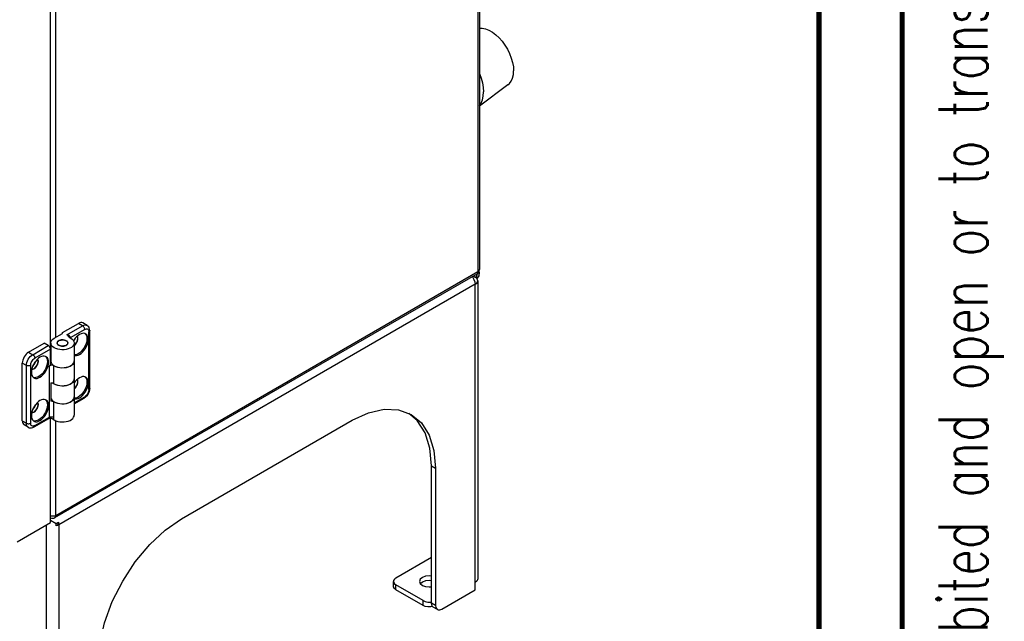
# Model space of a CAD drawing. Header units: millimetres. Extents: x 899 to 1733, y -688 to -112.
# Tile 22 of 26: x 1619 to 1732, y -361 to -292. Entities that reach past the tile are written whole.
import ezdxf
from ezdxf.enums import TextEntityAlignment as Align

# ---------------------------------------------------------------- set-up
doc = ezdxf.new("R2010")
doc.units = ezdxf.units.MM
doc.header["$LTSCALE"] = 46.255
doc.layers.get('0').update_dxf_attribs({"linetype": 'CONTINUOUS'})
for name, color, linetype in [('02_AXIS', 7, 'CONTINUOUS'), ('03_CURVE', 7, 'CONTINUOUS'), ('SHEET', 7, 'CONTINUOUS')]:
    doc.layers.add(name, color=color, linetype=linetype)
doc.styles.add('R-GHS', font='romans.shx', dxfattribs={"width": 0.8, "bigfont": 'ghs.shx'})

# ---------------------------------------------------------------- blocks, each defined once
blk = doc.blocks.new('A$C7C476C08')
at = {"color": 7, "linetype": 'Continuous', "const_width": 0.6}
for points in [[(821.3, 0.3), (821.3, 574.3)], [(811.8, 564.8), (811.8, 9.8)]]:
    blk.add_lwpolyline(points, dxfattribs=at)
at = {"layer": 'SHEET', "color": 2, "style": 'R-GHS', "width": 0.7}
blk.add_text('Unauthorized copying because it is Hanwha Precision Machinery Co., Ltd. owns, this article is strictly prohibited and open or to transfer to another person.', height=5.6, rotation=90, dxfattribs=at).set_placement((831.07, 247.6), align=Align.CENTER)

msp = doc.modelspace()

# ---------------------------------------------------------------- linework, layer by layer
at = {"color": 7, "linetype": 'Continuous'}
for p, q in [((1671.595, -228.057), (1671.595, -320.642)), ((1671.753, -227.837), (1671.753, -320.422)), ((1622.697, -331.329), (1622.697, -277.481)), ((1623.316, -328.146), (1623.316, -277.766)), ((1623.204, -348.762), (1671.484, -320.888)), ((1623.316, -348.516), (1671.595, -320.642)), ((1671.442, -321.253), (1671.496, -320.89)), ((1671.566, -320.793), (1671.484, -320.888)), ((1671.542, -320.837), (1671.738, -320.724)), ((1671.595, -320.642), (1671.566, -320.793)), ((1671.71, -320.544), (1671.595, -320.642)), ((1671.738, -320.724), (1671.68, -321.115)), ((1671.753, -320.422), (1671.71, -320.544)), ((1671.735, -320.562), (1671.753, -320.422)), ((1671.738, -320.724), (1671.738, -320.535)), ((1671.039, -321.145), (1671.262, -321.274)), ((1671.448, -321.422), (1671.262, -321.274)), ((1671.376, -321.364), (1671.442, -321.253)), ((1671.558, -321.686), (1671.558, -355.773)), ((1671.262, -322.099), (1623.649, -349.588)), ((1671.262, -357.01), (1671.262, -322.099)), ((1626.892, -326.79), (1626.416, -326.515)), ((1624.078, -327.624), (1625.911, -326.565)), ((1624.078, -327.706), (1624.078, -327.624)), ((1624.587, -327.879), (1626.387, -326.84)), ((1626.625, -327.252), (1624.957, -328.216)), ((1626.387, -326.84), (1625.911, -326.565)), ((1627.101, -334.125), (1627.101, -327.527)), ((1627.2, -333.987), (1627.2, -327.39)), ((1623.126, -328.256), (1624.078, -327.706)), ((1625.859, -327.946), (1625.692, -328.094)), ((1626.03, -327.83), (1625.859, -327.946)), ((1620.197, -329.864), (1621.983, -328.833)), ((1620.197, -329.864), (1620.674, -330.139)), ((1620.674, -330.139), (1622.459, -329.108)), ((1622.697, -329.52), (1620.911, -330.551)), ((1622.459, -329.108), (1621.983, -328.833)), ((1622.731, -328.806), (1622.731, -330.848)), ((1623.456, -328.786), (1623.455, -328.806)), ((1623.455, -328.806), (1623.462, -328.86)), ((1623.472, -328.881), (1623.472, -328.806)), ((1624.679, -328.899), (1624.7, -328.825)), ((1624.684, -328.882), (1624.684, -328.806)), ((1624.7, -328.825), (1624.701, -328.806)), ((1625.425, -328.806), (1625.425, -330.848)), ((1621.335, -330.557), (1621.169, -330.705)), ((1621.507, -330.441), (1621.335, -330.557)), ((1622.697, -330.587), (1622.731, -330.567)), ((1625.423, -330.858), (1625.424, -330.889)), ((1625.425, -330.889), (1625.425, -332.91)), ((1619.959, -331.376), (1619.483, -331.101)), ((1619.483, -337.698), (1619.483, -331.101)), ((1619.959, -337.973), (1619.959, -331.376)), ((1620.435, -331.376), (1620.435, -337.973)), ((1620.699, -331.8), (1620.802, -331.753)), ((1620.897, -331.674), (1620.793, -331.747)), ((1622.58, -331.397), (1622.697, -331.329)), ((1622.58, -337.285), (1622.58, -331.397)), ((1623.07, -331.405), (1623.07, -333.426)), ((1625.423, -332.92), (1625.424, -332.951)), ((1625.425, -332.951), (1625.425, -334.971)), ((1625.859, -332.894), (1625.692, -333.042)), ((1626.03, -332.778), (1625.859, -332.894)), ((1622.728, -333.367), (1622.728, -335.47)), ((1622.731, -333.367), (1622.731, -334.971)), ((1621.335, -335.506), (1621.169, -335.653)), ((1621.507, -335.389), (1621.335, -335.506)), ((1622.728, -334.693), (1622.731, -334.691)), ((1623.07, -335.529), (1623.07, -337.293)), ((1625.423, -334.982), (1625.424, -335.013)), ((1625.425, -335.643), (1626.625, -334.95)), ((1625.425, -335.013), (1625.425, -337.052)), ((1625.425, -335.757), (1626.555, -335.104)), ((1620.897, -336.622), (1620.793, -336.695)), ((1619.483, -337.698), (1619.959, -337.973)), ((1620.699, -336.748), (1620.802, -336.701)), ((1620.842, -338.402), (1622.527, -337.429)), ((1620.912, -338.248), (1622.58, -337.285)), ((1622.697, -349.313), (1622.697, -337.409)), ((1623.316, -348.516), (1623.316, -337.694)), ((1620.168, -338.436), (1619.692, -338.161)), ((1666.263, -358.522), (1666.263, -342.853)), ((1666.739, -343.128), (1666.739, -358.797)), ((1622.729, -348.583), (1622.697, -348.571)), ((1622.697, -349.038), (1623.37, -349.427)), ((1622.935, -348.607), (1622.729, -348.583)), ((1623.141, -348.583), (1622.935, -348.607)), ((1623.316, -348.516), (1623.141, -348.583)), ((1618.888, -351.512), (1622.697, -349.313)), ((1622.221, -349.588), (1622.221, -383.675)), ((1623.37, -349.427), (1623.608, -349.289)), ((1623.649, -349.588), (1623.37, -349.427)), ((1623.37, -349.702), (1623.37, -349.427)), ((1623.517, -349.652), (1623.37, -349.702)), ((1623.649, -349.588), (1623.517, -349.652)), ((1623.649, -349.588), (1623.649, -384.5)), ((1662.216, -355.636), (1666.263, -353.299)), ((1661.92, -356.598), (1661.92, -356.048)), ((1662.03, -356.313), (1662.216, -356.461)), ((1665.311, -358.247), (1662.216, -356.461)), ((1662.216, -357.01), (1662.216, -356.461)), ((1665.311, -358.797), (1662.216, -357.01)), ((1667.453, -359.21), (1671.262, -357.01)), ((1665.311, -358.797), (1665.311, -358.247)), ((1666.183, -358.411), (1666.263, -358.396)), ((1666.395, -358.921), (1666.183, -358.961)), ((1666.739, -358.797), (1666.263, -358.522)), ((1666.948, -359.26), (1666.472, -358.985))]:
    msp.add_line(p, q, dxfattribs=at)
for points in [[(1671.484, -320.888), (1671.64, -320.752), (1671.735, -320.562)], [(1670.925, -321.211), (1670.968, -321.261), (1671.126, -321.535), (1671.227, -321.824), (1671.262, -322.099)], [(1671.262, -322.099), (1671.448, -321.951), (1671.546, -321.777), (1671.558, -321.686)], [(1671.558, -321.686), (1671.546, -321.595), (1671.448, -321.422)], [(1671.68, -321.115), (1671.511, -321.401), (1671.459, -321.441)], [(1626.416, -326.515), (1626.308, -326.475), (1626.185, -326.47), (1626.051, -326.501), (1625.911, -326.565)], [(1626.387, -326.84), (1626.526, -326.776), (1626.66, -326.745), (1626.784, -326.75), (1626.892, -326.79)], [(1626.625, -327.252), (1626.619, -327.188), (1626.602, -327.12), (1626.573, -327.051), (1626.535, -326.986), (1626.49, -326.927), (1626.44, -326.878), (1626.387, -326.84)], [(1626.625, -327.252), (1626.718, -327.209), (1626.808, -327.189), (1626.89, -327.192), (1626.962, -327.219), (1627.021, -327.268), (1627.065, -327.338), (1627.092, -327.425), (1627.101, -327.527)], [(1627.2, -327.39), (1627.185, -327.226), (1627.143, -327.082), (1627.077, -326.962), (1626.993, -326.864), (1626.892, -326.79)], [(1627.2, -327.39), (1627.198, -327.412), (1627.181, -327.454), (1627.148, -327.493), (1627.101, -327.527)], [(1622.731, -328.806), (1622.736, -328.738), (1622.777, -328.605), (1622.857, -328.477), (1622.974, -328.36), (1623.126, -328.256)], [(1624.518, -328.551), (1624.417, -328.504), (1624.301, -328.47), (1624.175, -328.45), (1624.046, -328.446), (1623.918, -328.458), (1623.796, -328.485), (1623.687, -328.526), (1623.594, -328.579), (1623.523, -328.642), (1623.477, -328.712), (1623.456, -328.786)], [(1623.472, -328.806), (1623.473, -328.788), (1623.492, -328.715), (1623.538, -328.647), (1623.607, -328.586), (1623.696, -328.534), (1623.802, -328.494), (1623.92, -328.468), (1624.044, -328.456), (1624.171, -328.46), (1624.294, -328.479), (1624.407, -328.512), (1624.506, -328.558)], [(1624.506, -328.558), (1624.586, -328.615), (1624.644, -328.68), (1624.676, -328.751), (1624.684, -328.806)], [(1624.701, -328.806), (1624.693, -328.751), (1624.66, -328.678), (1624.601, -328.61), (1624.518, -328.551)], [(1624.587, -327.879), (1624.635, -327.925), (1624.679, -327.979), (1624.719, -328.031), (1624.746, -328.066)], [(1624.957, -328.216), (1624.955, -328.182), (1624.949, -328.147), (1624.939, -328.112), (1624.926, -328.077), (1624.908, -328.044), (1624.888, -328.012), (1624.864, -327.984), (1624.837, -327.959), (1624.806, -327.936), (1624.772, -327.917), (1624.734, -327.901), (1624.691, -327.889), (1624.643, -327.882), (1624.587, -327.879)], [(1624.746, -328.066), (1624.756, -328.077), (1624.794, -328.116), (1624.833, -328.149), (1624.874, -328.175), (1624.916, -328.197)], [(1624.916, -328.197), (1624.955, -328.216), (1624.993, -328.235), (1625.03, -328.256)], [(1625.03, -328.256), (1625.189, -328.366), (1625.31, -328.492), (1625.389, -328.628), (1625.423, -328.769), (1625.424, -328.806)], [(1625.692, -328.094), (1625.536, -328.268), (1625.396, -328.462), (1625.344, -328.551)], [(1625.425, -329.072), (1625.43, -329.069), (1625.529, -328.974), (1625.62, -328.861), (1625.697, -328.736), (1625.759, -328.603), (1625.801, -328.468), (1625.823, -328.337), (1625.823, -328.217), (1625.801, -328.111), (1625.762, -328.032)], [(1625.757, -328.036), (1625.791, -328.105), (1625.813, -328.21), (1625.813, -328.331), (1625.792, -328.461), (1625.749, -328.595), (1625.688, -328.728), (1625.611, -328.854), (1625.52, -328.967), (1625.425, -329.058)], [(1626.653, -327.727), (1626.743, -327.824), (1626.815, -327.962), (1626.86, -328.128), (1626.875, -328.318), (1626.86, -328.524), (1626.815, -328.742), (1626.743, -328.964), (1626.644, -329.184), (1626.522, -329.395), (1626.381, -329.591), (1626.225, -329.765), (1626.059, -329.913), (1625.887, -330.029)], [(1626.729, -327.761), (1626.666, -327.73), (1626.526, -327.698), (1626.369, -327.703), (1626.202, -327.748), (1626.03, -327.83)], [(1626.03, -330.111), (1626.201, -329.995), (1626.368, -329.848), (1626.524, -329.673), (1626.664, -329.479), (1626.787, -329.267), (1626.886, -329.046), (1626.959, -328.823), (1627.003, -328.605), (1627.018, -328.399), (1627.003, -328.21), (1626.958, -328.044), (1626.886, -327.906), (1626.787, -327.801), (1626.729, -327.761)], [(1620.197, -329.864), (1620.058, -329.96), (1619.924, -330.085), (1619.8, -330.232), (1619.692, -330.397), (1619.604, -330.573), (1619.538, -330.754), (1619.497, -330.932), (1619.483, -331.101)], [(1622.697, -329.52), (1622.691, -329.455), (1622.673, -329.387), (1622.645, -329.319), (1622.608, -329.254), (1622.563, -329.195), (1622.512, -329.146), (1622.459, -329.108)], [(1623.126, -329.355), (1622.974, -329.251), (1622.857, -329.134), (1622.777, -329.007), (1622.736, -328.873), (1622.731, -328.806)], [(1625.424, -328.806), (1625.412, -328.913), (1625.355, -329.053), (1625.254, -329.185), (1625.113, -329.303), (1624.937, -329.404), (1624.733, -329.485), (1624.506, -329.543), (1624.265, -329.576), (1624.016, -329.582), (1623.772, -329.563), (1623.536, -329.517), (1623.318, -329.447), (1623.126, -329.355)], [(1623.462, -328.86), (1623.496, -328.934), (1623.555, -329.001), (1623.637, -329.06)], [(1623.649, -329.053), (1623.57, -328.996), (1623.512, -328.931), (1623.479, -328.86), (1623.472, -328.806)], [(1623.637, -329.06), (1623.739, -329.107), (1623.855, -329.141), (1623.981, -329.161), (1624.109, -329.165), (1624.238, -329.153), (1624.36, -329.126), (1624.469, -329.085), (1624.561, -329.032), (1624.632, -328.969), (1624.679, -328.899)], [(1624.684, -328.806), (1624.683, -328.824), (1624.663, -328.896), (1624.618, -328.964), (1624.549, -329.026), (1624.46, -329.077), (1624.354, -329.117), (1624.236, -329.143), (1624.111, -329.155), (1623.985, -329.151), (1623.862, -329.133), (1623.748, -329.099), (1623.649, -329.053)], [(1619.959, -331.376), (1619.973, -331.207), (1620.014, -331.029), (1620.08, -330.848), (1620.168, -330.672), (1620.277, -330.507), (1620.4, -330.359), (1620.534, -330.235), (1620.674, -330.139)], [(1620.435, -331.376), (1620.445, -331.263), (1620.472, -331.144), (1620.516, -331.024), (1620.575, -330.907), (1620.647, -330.797), (1620.729, -330.698), (1620.818, -330.615), (1620.911, -330.551)], [(1621.169, -330.705), (1621.013, -330.879), (1620.872, -331.074), (1620.75, -331.285), (1620.651, -331.506), (1620.578, -331.729), (1620.534, -331.947), (1620.519, -332.154), (1620.534, -332.342), (1620.578, -332.508), (1620.651, -332.646), (1620.75, -332.752), (1620.808, -332.792)], [(1620.674, -330.139), (1620.726, -330.176), (1620.777, -330.226), (1620.822, -330.284), (1620.86, -330.35), (1620.888, -330.418), (1620.906, -330.487), (1620.912, -330.551)], [(1620.802, -331.753), (1620.906, -331.68), (1621.006, -331.585), (1621.096, -331.473), (1621.174, -331.347), (1621.235, -331.214), (1621.278, -331.079), (1621.3, -330.949), (1621.3, -330.828), (1621.278, -330.723), (1621.239, -330.643)], [(1621.234, -330.648), (1621.268, -330.716), (1621.29, -330.822), (1621.29, -330.942), (1621.268, -331.072), (1621.226, -331.207), (1621.165, -331.34), (1621.088, -331.465), (1620.997, -331.578), (1620.897, -331.674)], [(1622.129, -330.339), (1622.219, -330.435), (1622.292, -330.573), (1622.337, -330.74), (1622.352, -330.929), (1622.337, -331.136), (1622.292, -331.354), (1622.219, -331.576), (1622.121, -331.796), (1621.999, -332.007), (1621.858, -332.202), (1621.702, -332.376), (1621.535, -332.524), (1621.364, -332.64)], [(1622.205, -330.372), (1622.142, -330.342), (1622.002, -330.309), (1621.846, -330.315), (1621.679, -330.359), (1621.507, -330.441)], [(1621.507, -332.723), (1621.678, -332.607), (1621.845, -332.459), (1622.001, -332.285), (1622.141, -332.09), (1622.263, -331.879), (1622.363, -331.658), (1622.435, -331.435), (1622.48, -331.217), (1622.495, -331.01), (1622.48, -330.822), (1622.435, -330.656), (1622.363, -330.518), (1622.264, -330.412), (1622.205, -330.372)], [(1622.731, -330.848), (1622.736, -330.916), (1622.777, -331.049), (1622.857, -331.176), (1622.974, -331.294), (1623.126, -331.398)], [(1623.126, -331.398), (1623.317, -331.489), (1623.534, -331.559), (1623.769, -331.605), (1624.014, -331.625), (1624.264, -331.618), (1624.506, -331.585), (1624.734, -331.527), (1624.939, -331.446), (1625.115, -331.344), (1625.255, -331.226), (1625.355, -331.095), (1625.412, -330.956), (1625.424, -330.848)], [(1625.424, -330.889), (1625.412, -330.997), (1625.355, -331.137), (1625.254, -331.268), (1625.113, -331.387), (1624.937, -331.488), (1624.733, -331.569), (1624.506, -331.626), (1624.265, -331.659), (1624.016, -331.666), (1623.772, -331.646), (1623.536, -331.601), (1623.318, -331.531), (1623.126, -331.439)], [(1625.887, -330.029), (1625.716, -330.111), (1625.549, -330.155), (1625.425, -330.16)], [(1625.425, -330.218), (1625.534, -330.244), (1625.691, -330.238), (1625.858, -330.193), (1626.03, -330.111)], [(1620.435, -331.376), (1620.377, -331.403), (1620.309, -331.422), (1620.235, -331.432), (1620.16, -331.432), (1620.086, -331.422), (1620.018, -331.403), (1619.959, -331.376)], [(1620.56, -331.817), (1620.599, -331.82), (1620.699, -331.8)], [(1620.793, -331.747), (1620.689, -331.794), (1620.589, -331.814), (1620.561, -331.812)], [(1623.056, -331.397), (1622.997, -331.369), (1622.929, -331.35), (1622.856, -331.341), (1622.781, -331.341), (1622.707, -331.35), (1622.639, -331.369), (1622.58, -331.397)], [(1623.066, -331.402), (1623.061, -331.399), (1623.056, -331.397)], [(1623.126, -331.439), (1623.107, -331.428), (1623.088, -331.417), (1623.066, -331.402)], [(1621.364, -332.64), (1621.192, -332.722), (1621.026, -332.767), (1620.87, -332.773), (1620.741, -332.743)], [(1620.808, -332.792), (1620.871, -332.822), (1621.011, -332.855), (1621.167, -332.849), (1621.334, -332.805), (1621.507, -332.723)], [(1623.126, -333.46), (1623.317, -333.551), (1623.534, -333.621), (1623.769, -333.667), (1624.014, -333.686), (1624.264, -333.68), (1624.506, -333.647), (1624.734, -333.589), (1624.939, -333.507), (1625.115, -333.406), (1625.255, -333.288), (1625.355, -333.157), (1625.412, -333.018), (1625.424, -332.91)], [(1625.424, -332.951), (1625.412, -333.058), (1625.355, -333.198), (1625.254, -333.33), (1625.113, -333.448), (1624.937, -333.55), (1624.733, -333.63), (1624.506, -333.688), (1624.265, -333.721), (1624.016, -333.728), (1623.772, -333.708), (1623.536, -333.663), (1623.318, -333.593), (1623.126, -333.501)], [(1625.425, -334.02), (1625.43, -334.017), (1625.529, -333.922), (1625.62, -333.809), (1625.697, -333.684), (1625.759, -333.551), (1625.801, -333.416), (1625.823, -333.285), (1625.823, -333.165), (1625.801, -333.059), (1625.762, -332.98)], [(1625.757, -332.984), (1625.791, -333.053), (1625.813, -333.158), (1625.813, -333.279), (1625.792, -333.409), (1625.749, -333.543), (1625.688, -333.676), (1625.611, -333.802), (1625.52, -333.915), (1625.425, -334.006)], [(1625.692, -333.042), (1625.536, -333.216), (1625.425, -333.37)], [(1626.653, -332.675), (1626.743, -332.772), (1626.815, -332.91), (1626.86, -333.076), (1626.875, -333.266), (1626.86, -333.473), (1626.815, -333.69), (1626.743, -333.913), (1626.644, -334.133), (1626.522, -334.343), (1626.381, -334.539), (1626.225, -334.713), (1626.059, -334.861), (1625.887, -334.977)], [(1626.729, -332.709), (1626.666, -332.678), (1626.526, -332.646), (1626.369, -332.651), (1626.202, -332.696), (1626.03, -332.778)], [(1626.03, -335.059), (1626.201, -334.943), (1626.368, -334.796), (1626.524, -334.621), (1626.664, -334.427), (1626.787, -334.215), (1626.886, -333.994), (1626.959, -333.771), (1627.003, -333.554), (1627.018, -333.347), (1627.003, -333.158), (1626.958, -332.992), (1626.886, -332.855), (1626.787, -332.749), (1626.729, -332.709)], [(1622.728, -333.367), (1622.798, -333.361), (1622.869, -333.362), (1622.938, -333.373), (1623.001, -333.391), (1623.056, -333.417)], [(1623.126, -333.501), (1622.974, -333.397), (1622.956, -333.378)], [(1623.056, -333.417), (1623.061, -333.42), (1623.066, -333.423)], [(1623.066, -333.423), (1623.088, -333.437), (1623.107, -333.448), (1623.126, -333.46)], [(1627.2, -333.987), (1627.183, -334.175), (1627.135, -334.362), (1627.06, -334.542), (1626.962, -334.71), (1626.844, -334.864), (1626.707, -334.997), (1626.555, -335.104)], [(1627.101, -334.125), (1627.092, -334.238), (1627.065, -334.356), (1627.021, -334.477), (1626.962, -334.594), (1626.89, -334.704), (1626.808, -334.802), (1626.718, -334.885), (1626.625, -334.95)], [(1627.101, -334.125), (1627.148, -334.091), (1627.181, -334.052), (1627.198, -334.009), (1627.2, -333.987)], [(1622.129, -335.287), (1622.219, -335.383), (1622.292, -335.521), (1622.337, -335.688), (1622.352, -335.877), (1622.337, -336.084), (1622.292, -336.302), (1622.219, -336.524), (1622.121, -336.744), (1621.999, -336.955), (1621.858, -337.15), (1621.702, -337.325), (1621.535, -337.472), (1621.364, -337.588)], [(1622.205, -335.32), (1622.142, -335.29), (1622.002, -335.257), (1621.846, -335.263), (1621.679, -335.307), (1621.507, -335.389)], [(1621.507, -337.671), (1621.678, -337.555), (1621.845, -337.407), (1622.001, -337.233), (1622.141, -337.038), (1622.263, -336.827), (1622.363, -336.606), (1622.435, -336.383), (1622.48, -336.165), (1622.495, -335.959), (1622.48, -335.77), (1622.435, -335.604), (1622.363, -335.466), (1622.264, -335.36), (1622.205, -335.32)], [(1623.056, -335.52), (1623.001, -335.494), (1622.938, -335.476), (1622.869, -335.465), (1622.798, -335.463), (1622.728, -335.47)], [(1622.731, -334.971), (1622.736, -335.039), (1622.777, -335.173), (1622.857, -335.3), (1622.974, -335.417), (1623.126, -335.521)], [(1623.088, -335.54), (1623.066, -335.526), (1623.061, -335.523), (1623.056, -335.52)], [(1623.126, -335.521), (1623.317, -335.613), (1623.534, -335.683), (1623.769, -335.728), (1624.014, -335.748), (1624.264, -335.742), (1624.506, -335.709), (1624.734, -335.65), (1624.939, -335.569), (1625.115, -335.468), (1625.255, -335.35), (1625.355, -335.219), (1625.412, -335.079), (1625.424, -334.971)], [(1625.424, -335.013), (1625.412, -335.12), (1625.355, -335.26), (1625.254, -335.392), (1625.113, -335.51), (1624.937, -335.611), (1624.733, -335.692), (1624.506, -335.75), (1624.265, -335.783), (1624.016, -335.789), (1623.772, -335.77), (1623.536, -335.725), (1623.318, -335.655), (1623.126, -335.563)], [(1625.887, -334.977), (1625.716, -335.059), (1625.549, -335.103), (1625.425, -335.108)], [(1625.425, -335.166), (1625.534, -335.192), (1625.691, -335.186), (1625.858, -335.141), (1626.03, -335.059)], [(1626.555, -335.104), (1626.573, -335.091), (1626.602, -335.055), (1626.619, -335.007), (1626.625, -334.95)], [(1621.169, -335.653), (1621.013, -335.827), (1620.872, -336.022), (1620.75, -336.233), (1620.651, -336.454), (1620.578, -336.677), (1620.534, -336.895), (1620.519, -337.102), (1620.534, -337.291), (1620.578, -337.456), (1620.651, -337.594), (1620.75, -337.7), (1620.808, -337.74)], [(1620.802, -336.701), (1620.906, -336.628), (1621.006, -336.534), (1621.096, -336.421), (1621.174, -336.295), (1621.235, -336.162), (1621.278, -336.027), (1621.3, -335.897), (1621.3, -335.776), (1621.278, -335.671), (1621.239, -335.591)], [(1621.234, -335.596), (1621.268, -335.665), (1621.29, -335.77), (1621.29, -335.89), (1621.268, -336.02), (1621.226, -336.155), (1621.165, -336.288), (1621.088, -336.413), (1620.997, -336.527), (1620.897, -336.622)], [(1623.126, -335.563), (1623.107, -335.551), (1623.088, -335.54)], [(1619.483, -337.698), (1619.497, -337.852), (1619.538, -337.983), (1619.604, -338.087), (1619.692, -338.161)], [(1620.56, -336.765), (1620.599, -336.768), (1620.699, -336.748)], [(1620.793, -336.695), (1620.689, -336.742), (1620.589, -336.763), (1620.561, -336.76)], [(1621.364, -337.588), (1621.192, -337.67), (1621.026, -337.715), (1620.87, -337.721), (1620.741, -337.691)], [(1620.808, -337.74), (1620.871, -337.77), (1621.011, -337.803), (1621.167, -337.797), (1621.334, -337.753), (1621.507, -337.671)], [(1622.58, -337.285), (1622.579, -337.317), (1622.574, -337.346), (1622.567, -337.371), (1622.558, -337.393), (1622.547, -337.41), (1622.536, -337.423), (1622.527, -337.429)], [(1622.527, -337.429), (1622.572, -337.41), (1622.635, -337.402), (1622.681, -337.409)], [(1622.58, -337.285), (1622.639, -337.258), (1622.705, -337.239), (1622.776, -337.229), (1622.851, -337.229), (1622.925, -337.238), (1622.995, -337.257), (1623.056, -337.285)], [(1623.024, -337.536), (1622.986, -337.512), (1622.941, -337.489), (1622.885, -337.466), (1622.816, -337.444), (1622.736, -337.422), (1622.681, -337.409)], [(1623.07, -337.293), (1623.065, -337.385), (1623.049, -337.467), (1623.024, -337.536)], [(1623.024, -337.536), (1623.056, -337.559), (1623.09, -337.581), (1623.126, -337.602)], [(1623.056, -337.285), (1623.061, -337.288), (1623.066, -337.29), (1623.07, -337.293)], [(1623.126, -337.602), (1623.317, -337.694), (1623.534, -337.764), (1623.769, -337.809), (1624.014, -337.829), (1624.264, -337.823), (1624.506, -337.79), (1624.734, -337.731), (1624.939, -337.65), (1625.115, -337.549), (1625.255, -337.431), (1625.355, -337.3), (1625.412, -337.16), (1625.424, -337.052)], [(1619.959, -337.973), (1620.018, -338), (1620.086, -338.019), (1620.16, -338.029), (1620.235, -338.029), (1620.309, -338.019), (1620.377, -338), (1620.435, -337.973)], [(1620.168, -338.436), (1620.08, -338.362), (1620.014, -338.258), (1619.973, -338.126), (1619.959, -337.973)], [(1620.168, -338.436), (1620.282, -338.486), (1620.409, -338.51), (1620.546, -338.507), (1620.693, -338.471), (1620.842, -338.402)], [(1620.912, -338.248), (1620.819, -338.291), (1620.729, -338.312), (1620.647, -338.308), (1620.575, -338.282), (1620.516, -338.233), (1620.472, -338.163), (1620.445, -338.075), (1620.435, -337.973)], [(1620.912, -338.248), (1620.906, -338.306), (1620.888, -338.354), (1620.86, -338.39), (1620.842, -338.402)], [(1623.204, -348.762), (1623.289, -348.664), (1623.316, -348.516)], [(1623.608, -349.289), (1623.639, -349.441), (1623.649, -349.588)], [(1662.216, -355.636), (1662.03, -355.784), (1661.932, -355.957), (1661.92, -356.048)], [(1671.558, -355.773), (1671.546, -355.865), (1671.448, -356.038), (1671.262, -356.186)], [(1661.92, -356.048), (1661.932, -356.14), (1662.03, -356.313)], [(1662.216, -357.01), (1662.03, -356.863), (1661.932, -356.689), (1661.92, -356.598)], [(1665.311, -358.247), (1665.566, -358.355), (1665.867, -358.411), (1666.183, -358.411)], [(1666.183, -358.961), (1665.867, -358.961), (1665.566, -358.904), (1665.311, -358.797)], [(1666.472, -358.984), (1666.399, -358.928), (1666.298, -358.757), (1666.263, -358.522)], [(1666.739, -358.797), (1666.774, -359.032), (1666.875, -359.203), (1666.948, -359.259)], [(1666.948, -359.259), (1667.033, -359.294), (1667.232, -359.297), (1667.453, -359.21)]]:
    msp.add_lwpolyline(points, dxfattribs=at)
msp.add_arc((1622.935, -348.296), 0.539, 243.71214, 299.99978, dxfattribs=at)
at = {"layer": '02_AXIS', "color": 7, "linetype": 'Continuous'}
for p, q in [((1675.018, -299.319), (1671.753, -301.741)), ((1625.839, -328.256), (1625.8, -328.047)), ((1625.425, -329.075), (1625.516, -329.001)), ((1620.991, -330.957), (1621, -330.897)), ((1621.316, -330.867), (1621.276, -330.659)), ((1620.66, -331.486), (1620.707, -331.448)), ((1625.839, -333.204), (1625.8, -332.996)), ((1625.425, -334.023), (1625.516, -333.949)), ((1620.66, -336.434), (1620.707, -336.396)), ((1620.991, -335.905), (1621, -335.845)), ((1621.316, -335.815), (1621.276, -335.607)), ((1637.695, -348.901), (1657.216, -337.63)), ((1664.658, -337.671), (1663.688, -336.866)), ((1666.263, -342.853), (1666.739, -343.128)), ((1665.239, -356.145), (1665.032, -356.323))]:
    msp.add_line(p, q, dxfattribs=at)
for points in [[(1671.753, -292.815), (1672.091, -292.823), (1672.465, -292.905), (1672.852, -293.061), (1673.243, -293.287), (1673.63, -293.578), (1674.004, -293.927), (1674.357, -294.327), (1674.68, -294.768), (1674.967, -295.241), (1675.211, -295.736), (1675.407, -296.24), (1675.55, -296.743), (1675.637, -297.234), (1675.666, -297.702)], [(1671.753, -298.007), (1671.945, -298.524), (1672.094, -299.069), (1672.184, -299.6), (1672.214, -300.107)], [(1675.018, -299.319), (1675.211, -299.142), (1675.407, -298.864), (1675.55, -298.526), (1675.637, -298.135), (1675.666, -297.702)], [(1671.753, -301.675), (1671.945, -301.379), (1672.094, -301.005), (1672.184, -300.578), (1672.214, -300.107)], [(1625.516, -329.001), (1625.686, -328.772), (1625.8, -328.51), (1625.839, -328.256)], [(1620.707, -331.448), (1620.877, -331.219), (1620.991, -330.957)], [(1620.715, -331.364), (1620.804, -331.263), (1620.936, -330.996), (1620.938, -330.983)], [(1620.993, -331.613), (1621.163, -331.383), (1621.276, -331.122), (1621.316, -330.867)], [(1620.592, -331.844), (1620.793, -331.774), (1620.993, -331.613)], [(1625.516, -333.949), (1625.686, -333.72), (1625.8, -333.458), (1625.839, -333.204)], [(1620.592, -336.792), (1620.793, -336.723), (1620.993, -336.561)], [(1620.707, -336.396), (1620.877, -336.167), (1620.991, -335.905)], [(1620.715, -336.312), (1620.804, -336.211), (1620.936, -335.944), (1620.938, -335.931)], [(1620.993, -336.561), (1621.163, -336.332), (1621.276, -336.07), (1621.316, -335.815)], [(1657.216, -337.63), (1659.074, -336.769), (1660.86, -336.363), (1662.507, -336.429), (1663.95, -336.963)], [(1663.95, -336.963), (1665.134, -337.946), (1666.014, -339.339), (1666.556, -341.089), (1666.739, -343.128)], [(1666.263, -342.853), (1666.08, -340.814), (1665.538, -339.064), (1664.658, -337.671)], [(1628.173, -365.394), (1628.355, -363.143), (1628.897, -360.768), (1629.777, -358.359), (1630.962, -356.009), (1632.405, -353.808), (1634.051, -351.842), (1635.837, -350.184), (1637.695, -348.901)], [(1666.263, -355.434), (1666.025, -355.407), (1665.6, -355.456), (1665.239, -355.595), (1664.998, -355.803), (1664.914, -356.048)], [(1664.914, -356.048), (1664.998, -356.294), (1665.239, -356.502)], [(1666.263, -355.984), (1666.025, -355.957), (1665.6, -356.005), (1665.239, -356.145)], [(1665.239, -356.502), (1665.6, -356.641), (1666.025, -356.69), (1666.263, -356.662)]]:
    msp.add_lwpolyline(points, dxfattribs=at)
at = {"layer": '03_CURVE', "color": 4, "linetype": 'Continuous'}
for points in [[(1671.484, -321.081), (1671.488, -321.05), (1671.492, -321.019), (1671.495, -320.987), (1671.497, -320.955), (1671.499, -320.923), (1671.5, -320.889)], [(1671.39, -321.376), (1671.392, -321.372), (1671.395, -321.365), (1671.397, -321.362), (1671.4, -321.355), (1671.402, -321.352), (1671.406, -321.344)], [(1671.406, -321.344), (1671.407, -321.34), (1671.411, -321.333), (1671.412, -321.33), (1671.415, -321.322), (1671.417, -321.319), (1671.421, -321.31)], [(1671.421, -321.31), (1671.422, -321.306), (1671.425, -321.299), (1671.427, -321.295), (1671.429, -321.288), (1671.431, -321.284), (1671.434, -321.274)], [(1671.434, -321.274), (1671.442, -321.252), (1671.45, -321.229), (1671.458, -321.201), (1671.464, -321.177), (1671.47, -321.152), (1671.476, -321.122)], [(1671.476, -321.122), (1671.477, -321.117), (1671.479, -321.109), (1671.48, -321.105), (1671.481, -321.096), (1671.482, -321.092), (1671.484, -321.081)]]:
    msp.add_lwpolyline(points, dxfattribs=at)

# ---------------------------------------------------------------- block references
msp.add_blockref('A$C7C476C08', (898.8, -687.407))

doc.saveas('drawing.dxf')
